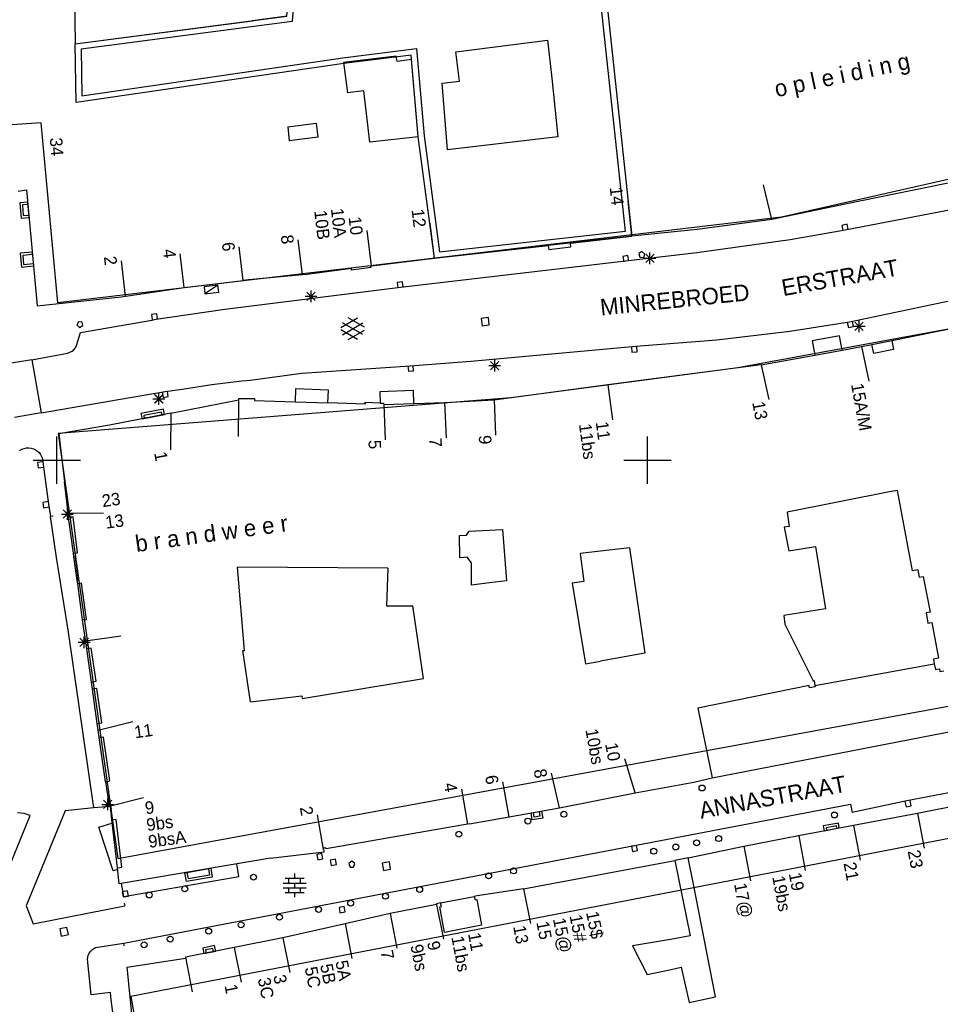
# Model space of a CAD drawing. Header units: millimetres. Extents: x 135944 to 142000, y 454200 to 456692.
# Tile 34 of 153: x 136697 to 136775, y 456004 to 456087. Entities that reach past the tile are written whole.
import ezdxf
from ezdxf.enums import TextEntityAlignment as Align

# ---------------------------------------------------------------- set-up
doc = ezdxf.new("R2010")
doc.units = ezdxf.units.MM
for name, color, linetype in [('TotaalGBKN2013_Bistad', 251, 'Continuous'), ('TotaalGBKN2013X$0$Contouren', 251, 'Continuous'), ('TotaalGBKN2013X$0$Xref', 251, 'Continuous')]:
    doc.layers.add(name, color=color, linetype=linetype)
doc.layers.add('TotaalGBKN2013X$0$PSVPORTS', color=251, linetype='Continuous', plot=False)
doc.styles.add('TotaalGBKN2013X$0$GBKN binnenstad 2009$0$Standard', font='txt')

# ---------------------------------------------------------------- blocks, each defined once
blk = doc.blocks.new('TotaalGBKN2013X$0$GBKN binnenstad 2009')
at = {"layer": 'TotaalGBKN2013_Bistad'}
for p, q in [((136701315.5, 456100000), (136701553, 456085247)), ((136719464, 456087596), (136716560, 456087215)), ((136719464, 456087596), (136716560, 456087215)), ((136701553, 456085247), (136716560, 456087215)), ((136701553, 456085247), (136716560, 456087215)), ((136733783, 456084588), (136741542, 456085566)), ((136741542, 456085566), (136741895, 456082345)), ((136728717, 456084200), (136724279, 456083665)), ((136728797, 456083768), (136728717, 456084200)), ((136734073, 456082105), (136733783, 456084588)), ((136724279, 456083665), (136724609, 456081104)), ((136730013, 456083922), (136728797, 456083768)), ((136730596, 456077391), (136730013, 456083922)), ((136732618, 456081935), (136734073, 456082105)), ((136733059, 456076282), (136732618, 456081935)), ((136741895, 456082345), (136742402, 456077371)), ((136725983, 456081270), (136724609, 456081104)), ((136726507, 456076918), (136725983, 456081270)), ((136719559, 456078241), (136721940, 456078542)), ((136721940, 456078542), (136722105, 456077354)), ((136719559, 456078241), (136719680, 456077046)), ((136722105, 456077354), (136719680, 456077046)), ((136730596, 456077391), (136726507, 456076918)), ((136742402, 456077371), (136733059, 456076282)), ((136760509, 456070398), (136759799, 456073313)), ((136777813, 456073957), (136766715, 456071689)), ((136696739, 456072794), (136697447, 456072883)), ((136697447, 456072883), (136698356, 456063072)), ((136697561, 456071662), (136697096, 456071624)), ((136697096, 456071624), (136697171, 456070718)), ((136748676, 456068968), (136748353, 456071951)), ((136766715, 456071689), (136760509, 456070398)), ((136697171, 456070718), (136697636, 456070756)), ((136775960, 456071265), (136766727, 456069484)), ((136731953, 456067109), (136731597, 456070088)), ((136760509, 456070398), (136754185, 456069542)), ((136766874, 456069977), (136766434, 456069880)), ((136766970, 456069537), (136766874, 456069977)), ((136726621, 456066468), (136726265, 456069447)), ((136754185, 456069542), (136748676, 456068968)), ((136766727, 456069484), (136762051, 456068668)), ((136766434, 456069880), (136766531, 456069441)), ((136720789, 456065686), (136720433, 456068665)), ((136743472, 456068390), (136748676, 456068968)), ((136743505, 456068066), (136743472, 456068390)), ((136762051, 456068668), (136754164, 456067561)), ((136697960, 456067423), (136697126, 456067346)), ((136710793, 456064641), (136710455, 456067471)), ((136715784, 456065223), (136715444, 456068068)), ((136754164, 456067561), (136729093, 456064635)), ((136731940, 456067104), (136741586, 456068179)), ((136741586, 456068179), (136741644, 456067832)), ((136741644, 456067832), (136743505, 456068066)), ((136749518, 456067665), (136749258, 456067496)), ((136749258, 456067496), (136749339, 456067198)), ((136749778, 456067455), (136749518, 456067665)), ((136749674, 456067181), (136749778, 456067455)), ((136749837, 456066748), (136750545, 456067456)), ((136750545, 456066748), (136749837, 456067456)), ((136750191, 456066602), (136750191, 456067602)), ((136697126, 456067346), (136697197, 456066581)), ((136697197, 456066581), (136698031, 456066658)), ((136705822, 456063895), (136705466, 456066874)), ((136726621, 456066468), (136731940, 456067104)), ((136748338, 456067332), (136747896, 456067251)), ((136747896, 456067251), (136747977, 456066808)), ((136748419, 456066890), (136748338, 456067332)), ((136749339, 456067198), (136749674, 456067181)), ((136749691, 456067102), (136750691, 456067102)), ((136724937, 456066240), (136721185, 456065722)), ((136724952, 456066095), (136724937, 456066240)), ((136726569, 456066314), (136724952, 456066095)), ((136726621, 456066468), (136726549, 456066459)), ((136726549, 456066459), (136726569, 456066314)), ((136710793, 456064641), (136715784, 456065223)), ((136716224, 456065274), (136715784, 456065223)), ((136720789, 456065686), (136716224, 456065274)), ((136721185, 456065722), (136720789, 456065686)), ((136729258, 456065111), (136728811, 456065054)), ((136728811, 456065054), (136728869, 456064607)), ((136729315, 456064665), (136729258, 456065111)), ((136705822, 456063893), (136710793, 456064641)), ((136713640, 456064830), (136712467, 456064696)), ((136712467, 456064696), (136712536, 456064092)), ((136713640, 456064830), (136712536, 456064092)), ((136712536, 456064092), (136713709, 456064226)), ((136713709, 456064226), (136713640, 456064830)), ((136729093, 456064635), (136714230, 456062752)), ((136721167, 456063528), (136721875, 456064236)), ((136721875, 456063528), (136721167, 456064236)), ((136721521, 456063382), (136721521, 456064382)), ((136698356, 456063072), (136705444, 456063836)), ((136705444, 456063836), (136705822, 456063893)), ((136721021, 456063882), (136722021, 456063882)), ((136767093, 456061714), (136775667, 456063522)), ((136714230, 456062752), (136708211, 456061901)), ((136701830, 456061733), (136701694, 456061455)), ((136702161, 456061686), (136701830, 456061733)), ((136702011, 456060821), (136708211, 456061901)), ((136702211, 456061397), (136702161, 456061686)), ((136708467, 456062401), (136708020, 456062344)), ((136708020, 456062344), (136708078, 456061897)), ((136708524, 456061955), (136708467, 456062401)), ((136724036, 456061245), (136725438, 456062054)), ((136724173, 456060632), (136725906, 456061631)), ((136725906, 456060643), (136724174, 456061645)), ((136726036, 456061262), (136724650, 456062063)), ((136736525, 456062076), (136735910, 456061997)), ((136735910, 456061997), (136735989, 456061382)), ((136736604, 456061461), (136736525, 456062076)), ((136762043, 456060917), (136767093, 456061714)), ((136766891, 456061670), (136766987, 456061230)), ((136767427, 456061327), (136767330, 456061766)), ((136767547, 456060988), (136768255, 456061696)), ((136768255, 456060988), (136767547, 456061696)), ((136767901, 456060842), (136767901, 456061842)), ((136701681, 456059721), (136702011, 456060821)), ((136701694, 456061455), (136701916, 456061240)), ((136701916, 456061240), (136702211, 456061397)), ((136725437, 456060222), (136724036, 456061031)), ((136724650, 456060213), (136726036, 456061013)), ((136735989, 456061382), (136736604, 456061461)), ((136755870, 456060202), (136762043, 456060917)), ((136766987, 456061230), (136767427, 456061327)), ((136767401, 456061342), (136768401, 456061342)), ((136770658, 456060136), (136776519, 456061312)), ((136748997, 456059647), (136755870, 456060202)), ((136766231, 456060548), (136763932, 456060116)), ((136763932, 456060116), (136764164, 456058909)), ((136766467, 456059328), (136766231, 456060548)), ((136768978, 456059799), (136770658, 456060136)), ((136770658, 456060136), (136770811, 456059371)), ((136697890, 456058511), (136700901, 456059081)), ((136700901, 456059081), (136701108, 456059143)), ((136701108, 456059143), (136701301, 456059241)), ((136701301, 456059241), (136701430, 456059330)), ((136701430, 456059330), (136701586, 456059506)), ((136701586, 456059506), (136701681, 456059721)), ((136735039, 456058384), (136748997, 456059647)), ((136748636, 456059601), (136748677, 456059153)), ((136748677, 456059153), (136749125, 456059194)), ((136749125, 456059194), (136749084, 456059643)), ((136764164, 456058909), (136766467, 456059328)), ((136766467, 456059328), (136768095, 456059633)), ((136768095, 456059633), (136768978, 456059799)), ((136768097, 456059624), (136768730, 456056692)), ((136769131, 456059034), (136768978, 456059799)), ((136770811, 456059371), (136769131, 456059034)), ((136697890, 456058511), (136695331, 456058071)), ((136697890, 456058511), (136698677, 456054008)), ((136729912, 456058008), (136735039, 456058384)), ((136736707, 456057668), (136737415, 456058376)), ((136737415, 456057668), (136736707, 456058376)), ((136737061, 456057522), (136737061, 456058522)), ((136759619, 456058082), (136764164, 456058909)), ((136720751, 456057370), (136729912, 456058008)), ((136729714, 456057988), (136729755, 456057540)), ((136729755, 456057540), (136730203, 456057581)), ((136730203, 456057581), (136730162, 456058030)), ((136736561, 456058022), (136737561, 456058022)), ((136759619, 456058082), (136749860, 456056820)), ((136759619, 456058082), (136760252, 456055150)), ((136713124, 456056407), (136715660, 456056715)), ((136715660, 456056715), (136716368, 456056787)), ((136716368, 456056787), (136720751, 456057370)), ((136749860, 456056820), (136746630, 456056388)), ((136704411, 456055011), (136709166, 456055830)), ((136708919, 456055771), (136708998, 456055328)), ((136709166, 456055830), (136710599, 456056020)), ((136709441, 456055406), (136709362, 456055850)), ((136710599, 456056020), (136713124, 456056407)), ((136720207, 456056053), (136720175, 456054953)), ((136722991, 456055941), (136720207, 456056053)), ((136722947, 456054860), (136722991, 456055941)), ((136730185, 456055911), (136727336, 456055803)), ((136727336, 456055803), (136727367, 456054847)), ((136730216, 456054800), (136730185, 456055911)), ((136746630, 456056388), (136737204, 456055129)), ((136746629, 456056395), (136747023, 456053421)), ((136698677, 456054008), (136704411, 456055011)), ((136708131, 456055202), (136709131, 456055202)), ((136708141, 456055202), (136709141, 456055202)), ((136708277, 456054848), (136708985, 456055556)), ((136708985, 456054848), (136708277, 456055556)), ((136708287, 456054848), (136708995, 456055556)), ((136708995, 456054848), (136708287, 456055556)), ((136708631, 456054702), (136708631, 456055702)), ((136708641, 456054702), (136708641, 456055702)), ((136708998, 456055328), (136709441, 456055406)), ((136709656, 456053978), (136715416, 456055107)), ((136715372, 456055098), (136715352, 456052010)), ((136715416, 456055107), (136715420, 456055234)), ((136715420, 456055234), (136716727, 456055216)), ((136716727, 456055216), (136716747, 456055067)), ((136716747, 456055067), (136720175, 456054953)), ((136720175, 456054953), (136722947, 456054860)), ((136732810, 456054890), (136737009, 456055118)), ((136737204, 456055129), (136737009, 456055118)), ((136737009, 456055118), (136737140, 456052121)), ((136708870, 456054084), (136707362, 456053790)), ((136708919, 456053829), (136708870, 456054084)), ((136726090, 456054755), (136722947, 456054860)), ((136727367, 456054847), (136726080, 456054895)), ((136726080, 456054895), (136726090, 456054755)), ((136727367, 456054847), (136727664, 456054836)), ((136727664, 456054836), (136727672, 456054718)), ((136727672, 456054718), (136730216, 456054800)), ((136727672, 456054718), (136727803, 456051721)), ((136730216, 456054800), (136732810, 456054890)), ((136732810, 456054890), (136732941, 456051893)), ((136698677, 456054008), (136696411, 456053611)), ((136709656, 456053978), (136704476, 456052963)), ((136707362, 456053790), (136707411, 456053535)), ((136709657, 456053973), (136709637, 456050885)), ((136704476, 456052963), (136700165, 456052231)), ((136700000, 456050000), (136700000, 456052000)), ((136700165, 456052231), (136700647, 456048183)), ((136750000, 456050000), (136750000, 456052000)), ((136696851, 456050841), (136697037, 456050930)), ((136697037, 456050930), (136697232, 456051000)), ((136697232, 456051000), (136697434, 456051043)), ((136697434, 456051043), (136697641, 456051051)), ((136697641, 456051051), (136697839, 456051027)), ((136697839, 456051027), (136698032, 456050974)), ((136698032, 456050974), (136698214, 456050892)), ((136698214, 456050892), (136698381, 456050781)), ((136698381, 456050781), (136698518, 456050648)), ((136698000, 456050000), (136700000, 456050000)), ((136698518, 456050648), (136698625, 456050489)), ((136698625, 456050489), (136698801, 456050151)), ((136698801, 456050151), (136698851, 456049641)), ((136700000, 456050000), (136702000, 456050000)), ((136700000, 456048000), (136700000, 456050000)), ((136748000, 456050000), (136750000, 456050000)), ((136750000, 456050000), (136752000, 456050000)), ((136750000, 456048000), (136750000, 456050000)), ((136698829, 456049861), (136698382, 456049810)), ((136698382, 456049810), (136698434, 456049363)), ((136698434, 456049363), (136698881, 456049414)), ((136698851, 456049641), (136699301, 456046271)), ((136700960, 456045552), (136700647, 456048183)), ((136771145, 456047453), (136770614, 456047347)), ((136772424, 456040653), (136771145, 456047453)), ((136770614, 456047347), (136761803, 456045593)), ((136699272, 456046496), (136698827, 456046432)), ((136698827, 456046432), (136698891, 456045987)), ((136698891, 456045987), (136699336, 456046051)), ((136699301, 456046271), (136699461, 456045231)), ((136700546, 456045096), (136701254, 456045804)), ((136701254, 456045096), (136700546, 456045804)), ((136700900, 456044950), (136700900, 456045950)), ((136699708, 456045269), (136699461, 456045231)), ((136699991, 456041761), (136699461, 456045231)), ((136700400, 456045450), (136701400, 456045450)), ((136700955, 456045552), (136703955, 456045531)), ((136701007, 456045161), (136700960, 456045552)), ((136701396, 456045198), (136701007, 456045161)), ((136701410, 456042134), (136701007, 456045161)), ((136701754, 456042159), (136701396, 456045198)), ((136761803, 456045593), (136761990, 456044407)), ((136734896, 456044006), (136737715, 456044136)), ((136737715, 456044136), (136738069, 456039790)), ((136761990, 456044407), (136761555, 456044338)), ((136761555, 456044338), (136761938, 456042340)), ((136734085, 456043636), (136734675, 456043672)), ((136734117, 456041736), (136734085, 456043636)), ((136734675, 456043672), (136734896, 456044006)), ((136748480, 456042574), (136744280, 456042118)), ((136748480, 456042574), (136749759, 456033660)), ((136761938, 456042340), (136764219, 456042700)), ((136764219, 456042700), (136765052, 456037425)), ((136700989, 456035437), (136699991, 456041761)), ((136701410, 456042134), (136701754, 456042159)), ((136701454, 456041813), (136701410, 456042134)), ((136701584, 456041811), (136701454, 456041813)), ((136701728, 456039840), (136701454, 456041813)), ((136701843, 456039874), (136701584, 456041811)), ((136734739, 456041784), (136734117, 456041736)), ((136735086, 456041313), (136734739, 456041784)), ((136744280, 456042118), (136744602, 456039741)), ((136715894, 456033909), (136715282, 456040946)), ((136728031, 456040856), (136715282, 456040946)), ((136728031, 456040856), (136727907, 456037672)), ((136735093, 456039432), (136735086, 456041313)), ((136772867, 456040737), (136772424, 456040653)), ((136772867, 456040737), (136772987, 456040099)), ((136772987, 456040099), (136773331, 456040164)), ((136773331, 456040164), (136773899, 456037137)), ((136701728, 456039840), (136701843, 456039874)), ((136701771, 456039529), (136701728, 456039840)), ((136702082, 456039595), (136701771, 456039529)), ((136702192, 456036497), (136701771, 456039529)), ((136702512, 456036530), (136702082, 456039595)), ((136736634, 456039617), (136735093, 456039432)), ((136738069, 456039790), (136736634, 456039617)), ((136744602, 456039741), (136743619, 456039598)), ((136743619, 456039598), (136744733, 456032757)), ((136727907, 456037672), (136728871, 456037688)), ((136728871, 456037688), (136730128, 456037682)), ((136731034, 456031536), (136730128, 456037682)), ((136765052, 456037425), (136761515, 456036866)), ((136761515, 456036866), (136761613, 456036121)), ((136773899, 456037137), (136773559, 456037073)), ((136773559, 456037073), (136773721, 456036209)), ((136702192, 456036497), (136702512, 456036530)), ((136702534, 456034036), (136702192, 456036497)), ((136761613, 456036121), (136764007, 456031337)), ((136773721, 456036209), (136774062, 456036273)), ((136774062, 456036273), (136774630, 456033246)), ((136703146, 456020561), (136700989, 456035437)), ((136701966, 456034236), (136702674, 456034944)), ((136702674, 456034236), (136701966, 456034944)), ((136702320, 456034090), (136702320, 456035090)), ((136702438, 456034721), (136705409, 456035133)), ((136701820, 456034590), (136702820, 456034590)), ((136702917, 456034084), (136702534, 456034036)), ((136703347, 456031312), (136702917, 456034084)), ((136702935, 456031216), (136702534, 456034036)), ((136715749, 456033904), (136715894, 456033909)), ((136716388, 456029544), (136715749, 456033904)), ((136749759, 456033660), (136746000, 456032985)), ((136774630, 456033246), (136774187, 456033163)), ((136744733, 456032757), (136746000, 456032985)), ((136764156, 456030927), (136774261, 456032771)), ((136774187, 456033163), (136774261, 456032771)), ((136774261, 456032771), (136774353, 456032279)), ((136774353, 456032279), (136774688, 456032342)), ((136774688, 456032342), (136774732, 456032107)), ((136774732, 456032107), (136775077, 456032172)), ((136702935, 456031216), (136703347, 456031312)), ((136703021, 456030614), (136702935, 456031216)), ((136720760, 456029825), (136731034, 456031536)), ((136763669, 456030939), (136754262, 456029021)), ((136763703, 456030731), (136763669, 456030939)), ((136764176, 456030808), (136763703, 456030731)), ((136764007, 456031337), (136764087, 456031350)), ((136764087, 456031350), (136764156, 456030927)), ((136764156, 456030927), (136764176, 456030808)), ((136703392, 456030673), (136703021, 456030614)), ((136703432, 456027718), (136703021, 456030614)), ((136703802, 456027772), (136703392, 456030673)), ((136716388, 456029544), (136720729, 456030061)), ((136720729, 456030061), (136720760, 456029825)), ((136754262, 456029021), (136755452, 456023105)), ((136703432, 456027718), (136703802, 456027772)), ((136703512, 456027156), (136703432, 456027718)), ((136703518, 456027157), (136706432, 456027872)), ((136703599, 456026542), (136703512, 456027156)), ((136755452, 456023105), (136776093, 456027109)), ((136703947, 456026567), (136703599, 456026542)), ((136704135, 456022773), (136703599, 456026542)), ((136704492, 456022848), (136703947, 456026567)), ((136748941, 456021855), (136748082, 456024730)), ((136742533, 456020583), (136741854, 456023506)), ((136782793, 456023242), (136771935, 456021164)), ((136704135, 456022773), (136704492, 456022848)), ((136704135, 456022773), (136704426, 456020727)), ((136738280, 456019824), (136737742, 456022786)), ((136748941, 456021855), (136753909, 456022761)), ((136753909, 456022761), (136755452, 456023105)), ((136734789, 456019201), (136734271, 456022155)), ((136742533, 456020583), (136748941, 456021855)), ((136703820, 456020870), (136704820, 456020870)), ((136703966, 456020516), (136704674, 456021224)), ((136704674, 456020516), (136703966, 456021224)), ((136704320, 456020370), (136704320, 456021370)), ((136704426, 456020727), (136707340, 456021442)), ((136704426, 456020727), (136704536, 456020745)), ((136704542, 456020700), (136704536, 456020745)), ((136705671, 456009131), (136767173, 456020887)), ((136767173, 456020887), (136767312, 456020170)), ((136771935, 456021164), (136767312, 456020170)), ((136771779, 456021108), (136771868, 456020666)), ((136771868, 456020666), (136772309, 456020755)), ((136772309, 456020755), (136772220, 456021197)), ((136772844, 456020121), (136777871, 456021132)), ((136694380, 456011690), (136697760, 456019930)), ((136697240, 456020090), (136696680, 456020140)), ((136697760, 456019930), (136697240, 456020090)), ((136700720, 456020320), (136697400, 456012270)), ((136703146, 456020561), (136700720, 456020320)), ((136704542, 456020700), (136703146, 456020561)), ((136704670, 456019556), (136704542, 456020700)), ((136722575, 456017035), (136722059, 456019990)), ((136738280, 456019824), (136742533, 456020583)), ((136740401, 456019784), (136740333, 456020189)), ((136740823, 456020272), (136740891, 456019867)), ((136767416, 456019099), (136772844, 456020121)), ((136772844, 456020121), (136773405, 456017174)), ((136703570, 456018930), (136704670, 456019280)), ((136705036, 456019589), (136704670, 456019556)), ((136705127, 456015494), (136704670, 456019556)), ((136705510, 456015552), (136705036, 456019589)), ((136734939, 456019227), (136722794, 456017110)), ((136734939, 456019227), (136738280, 456019824)), ((136740891, 456019867), (136740401, 456019784)), ((136762781, 456018227), (136767416, 456019099)), ((136767417, 456019092), (136767978, 456016145)), ((136704760, 456015240), (136703570, 456018930)), ((136765986, 456019054), (136765100, 456018888)), ((136765100, 456018888), (136765140, 456018667)), ((136766026, 456018833), (136765986, 456019054)), ((136758151, 456017330), (136762781, 456018227)), ((136762784, 456018211), (136763345, 456015264)), ((136718077, 456016318), (136722640, 456016849)), ((136722439, 456016695), (136721997, 456016611)), ((136721997, 456016611), (136722081, 456016169)), ((136722523, 456016253), (136722439, 456016695)), ((136722589, 456017180), (136722778, 456017206)), ((136722640, 456016849), (136722589, 456017180)), ((136722794, 456017110), (136722778, 456017206)), ((136749072, 456017396), (136748630, 456017316)), ((136748630, 456017316), (136748710, 456016874)), ((136748710, 456016874), (136749152, 456016954)), ((136749152, 456016954), (136749072, 456017396)), ((136753429, 456016344), (136758151, 456017330)), ((136758151, 456017330), (136758712, 456014383)), ((136718077, 456016318), (136705280, 456014132)), ((136715422, 456014749), (136715236, 456015833)), ((136722081, 456016169), (136722523, 456016253)), ((136723585, 456016216), (136723143, 456016132)), ((136723143, 456016132), (136723227, 456015690)), ((136723227, 456015690), (136723669, 456015774)), ((136723669, 456015774), (136723585, 456016216)), ((136724968, 456016049), (136724718, 456015867)), ((136724718, 456015867), (136724822, 456015549)), ((136725218, 456015867), (136724968, 456016049)), ((136725115, 456015549), (136725218, 456015867)), ((136728148, 456015999), (136727537, 456015894)), ((136727537, 456015894), (136727642, 456015283)), ((136728253, 456015388), (136728148, 456015999)), ((136739505, 456013720), (136752298, 456016124)), ((136753429, 456016344), (136752298, 456016124)), ((136752298, 456016124), (136753591, 456009752)), ((136753879, 456014104), (136753429, 456016344)), ((136705100, 456015320), (136704760, 456015240)), ((136705127, 456015494), (136705510, 456015552)), ((136705280, 456014132), (136705127, 456015494)), ((136711137, 456014559), (136711041, 456015116)), ((136712838, 456015424), (136712934, 456014867)), ((136720137, 456014608), (136720137, 456015008)), ((136724822, 456015549), (136725115, 456015549)), ((136727642, 456015283), (136728253, 456015388)), ((136705664, 456013082), (136705478, 456014166)), ((136705664, 456013082), (136715422, 456014749)), ((136712934, 456014867), (136711137, 456014559)), ((136719157, 456014208), (136721117, 456014208)), ((136719337, 456014608), (136720937, 456014608)), ((136719637, 456014208), (136719637, 456014608)), ((136720137, 456013808), (136720137, 456014208)), ((136720637, 456014208), (136720637, 456014608)), ((136755750, 456004566), (136753879, 456014104)), ((136705982, 456013549), (136705539, 456013470)), ((136705539, 456013470), (136705618, 456013027)), ((136706061, 456013106), (136705982, 456013549)), ((136719157, 456013808), (136721117, 456013808)), ((136719337, 456013408), (136720937, 456013408)), ((136719637, 456013408), (136719637, 456013808)), ((136720137, 456013008), (136720137, 456013408)), ((136720637, 456013408), (136720637, 456013808)), ((136739505, 456013720), (136735590, 456013121)), ((136739505, 456013723), (136740087, 456010780)), ((136705618, 456013027), (136706061, 456013106)), ((136705698, 456012516), (136705750, 456012271)), ((136732144, 456012404), (136728210, 456011633)), ((136732460, 456012523), (136732124, 456012459)), ((136732124, 456012459), (136732144, 456012404)), ((136732144, 456012404), (136732726, 456009461)), ((136732460, 456012523), (136735326, 456013070)), ((136732558, 456012214), (136732460, 456012523)), ((136735590, 456013121), (136735326, 456013070)), ((136735326, 456013070), (136735404, 456012773)), ((136735404, 456012773), (136735549, 456012808)), ((136735549, 456012808), (136735939, 456010641)), ((136697400, 456012270), (136698010, 456010760)), ((136698010, 456010760), (136705750, 456012270)), ((136724327, 456012222), (136723885, 456012138)), ((136723885, 456012138), (136723969, 456011696)), ((136723969, 456011696), (136724411, 456011780)), ((136724411, 456011780), (136724327, 456012222)), ((136728210, 456011633), (136724398, 456010767)), ((136728210, 456011633), (136728792, 456008690)), ((136732408, 456012199), (136732558, 456012214)), ((136732803, 456010017), (136732408, 456012199)), ((136724398, 456010767), (136719134, 456009571)), ((136724397, 456010772), (136724979, 456007829)), ((136700862, 456010451), (136700254, 456010331)), ((136700254, 456010331), (136700374, 456009723)), ((136700982, 456009843), (136700862, 456010451)), ((136735939, 456010641), (136732803, 456010017)), ((136700374, 456009723), (136700982, 456009843)), ((136703265, 456008746), (136705671, 456009131)), ((136705718, 456008886), (136705671, 456009131)), ((136719134, 456009571), (136715010, 456008749)), ((136719135, 456009565), (136719717, 456006622)), ((136751927, 456009433), (136748714, 456008883)), ((136753591, 456009752), (136751927, 456009433)), ((136702666, 456008062), (136702749, 456008262)), ((136702749, 456008262), (136702873, 456008450)), ((136702873, 456008450), (136703048, 456008613)), ((136703048, 456008613), (136703265, 456008746)), ((136715010, 456008749), (136710885, 456007933)), ((136713201, 456008672), (136712590, 456008551)), ((136712590, 456008551), (136712643, 456008281)), ((136713254, 456008402), (136713201, 456008672)), ((136715010, 456008749), (136715592, 456005806)), ((136748714, 456008883), (136749975, 456006468)), ((136702611, 456007751), (136702666, 456008062)), ((136702921, 456004751), (136702611, 456007751)), ((136705968, 456007099), (136710904, 456007841)), ((136710885, 456007933), (136710904, 456007841)), ((136710885, 456007933), (136711467, 456004990)), ((136706644, 456000130), (136705968, 456007099)), ((136749975, 456006468), (136751986, 456006895)), ((136751986, 456006895), (136752830, 456007091)), ((136752830, 456007091), (136753507, 456004086)), ((136704541, 456004931), (136702921, 456004751)), ((136704613, 456004326), (136704541, 456004931)), ((136704822, 456002628), (136704613, 456004326)), ((136753507, 456004086), (136755750, 456004566))]:
    blk.add_line(p, q, dxfattribs=at)
for centre in [(136754607, 456022253), (136742917, 456020032), (136765812, 456019966), (136739871, 456019453), (136734026, 456018343), (136752382, 456017261), (136754149, 456017607), (136756014, 456017970), (136750517, 456016899), (136716648, 456014706), (136736547, 456014815), (136738657, 456015232), (136707826, 456013199), (136710832, 456013713), (136727817, 456013088), (136730711, 456013660), (136724874, 456012506), (136722156, 456011968), (136715603, 456010672), (136718841, 456011312), (136712856, 456010128), (136707391, 456008982), (136709601, 456009462)]:
    blk.add_circle(centre, 250, dxfattribs=at)
for points in [[(136697652, 456070556), (136697543, 456071860), (136696878, 456071804), (136696988, 456070500)], [(136698049, 456066458), (136697940, 456067621), (136696906, 456067524), (136697015, 456066361)], [(136707214, 456053496), (136709114, 456053866), (136709026, 456054317), (136707126, 456053946)], [(136740135, 456020155), (136741019, 456020304), (136741121, 456019701), (136740237, 456019551)], [(136764943, 456018630), (136766222, 456018869), (136766144, 456019286), (136764865, 456019047)], [(136710843, 456015082), (136713034, 456015457), (136713163, 456014702), (136710972, 456014328)], [(136712446, 456008242), (136713449, 456008440), (136713357, 456008906), (136712354, 456008708)]]:
    blk.add_3dface(points, dxfattribs=at)
at = {"layer": 'TotaalGBKN2013_Bistad', "style": 'TotaalGBKN2013X$0$GBKN binnenstad 2009$0$Standard'}
for s, rotation, p in [('o p l e i d i n g', 12.030919, (136766495.7, 456082466.3)), ('b r a n d w e e r', 7.892872, (136713089.1, 456043841.7))]:
    blk.add_text(s, height=1400, rotation=rotation, dxfattribs=at).set_placement(p, align=Align.MIDDLE)
for s, rotation, p in [('34', 274.091, (136700044.9, 456075759.1)), ('14', 276.1913, (136747484.6, 456071592.5)), ('10B', 276.8327, (136722606.6, 456068687.7)), ('10A', 276.8327, (136724014.7, 456068853.5)), ('12', 276.8327, (136730732.6, 456069720.6)), ('10', 276.8327, (136725402.2, 456069074.8)), ('6', 276.8327, (136714580.2, 456067696.3)), ('8', 276.8327, (136719567.2, 456068310.3)), ('4', 276.8327, (136709588.7, 456067112)), ('2', 276.8327, (136704599.7, 456066514.6)), ('10bs', 280.3126, (136745798.3, 456024269.2)), ('10', 280.3126, (136747200.1, 456024547)), ('6', 280.1335, (136736895, 456022572.9)), ('8', 280.3126, (136741011.3, 456023097.8)), ('4', 279.994, (136733404.7, 456021925.7)), ('2', 279.9468, (136721217.1, 456019926.3))]:
    blk.add_text(s, height=1054, rotation=rotation, dxfattribs=at).set_placement(p, align=Align.MIDDLE_RIGHT)
for s, rotation, p in [('ERSTRAAT', 10.201486, (136761477.3, 456063893.3)), ('MINREBROED', 5.88025, (136746056.9, 456062250.4))]:
    blk.add_text(s, height=1400, rotation=rotation, dxfattribs=at).set_placement(p)
for s, rotation, p in [('15A/M', 280.3696, (136767726.4, 456056518.9)), ('13', 280.7684, (136759366.7, 456054984.5)), ('11bs', 277.5396, (136744711.4, 456053117.1)), ('11', 277.5396, (136746131.4, 456053290.1)), ('5', 272.4881, (136726899.5, 456051727.9)), ('7', 272.4881, (136732037.5, 456051899.9)), ('9', 272.4881, (136736237.5, 456052127.9)), ('1', 280.6351, (136708750.9, 456050722.3)), ('23', 7.8155, (136703817.3, 456046550.1)), ('13', 7.814, (136704113.4, 456044725.1)), ('11', 7.814, (136706556.4, 456026979.1)), ('9', 7.814, (136707465.4, 456020549.1)), ('9bs', 7.814, (136707588.4, 456019123.1)), ('9bsA', 7.814, (136707749.4, 456017703.1)), ('23', 280.7684, (136772518.7, 456017008.5)), ('21', 280.7684, (136767092.7, 456015978.5)), ('19', 280.7684, (136762458.7, 456015099.5)), ('17@', 280.7684, (136757825.7, 456014217.5)), ('19bs', 280.7684, (136761054.7, 456014830.5)), ('15$', 281.181, (136745305, 456011815.2)), ('15', 281.181, (136741095, 456010981.2)), ('15@', 281.181, (136742499, 456011261.2)), ('15#', 281.181, (136743902, 456011537.2)), ('11', 280.4685, (136735315.2, 456010012.8)), ('13', 280.4685, (136739140.2, 456010615.8)), ('9', 281.181, (136731842, 456009289.2)), ('11bs', 280.4685, (136733908.2, 456009725.8)), ('7', 281.181, (136727908, 456008517.2)), ('9bs', 281.181, (136730440, 456009012.2)), ('5A', 281.181, (136724094, 456007658.2)), ('5C', 281.181, (136721498, 456007118.2)), ('5B', 281.181, (136722797, 456007364.2)), ('3C', 281.181, (136717529, 456006205.2)), ('3', 281.181, (136718833, 456006449.2)), ('1', 281.181, (136714708, 456005634.2))]:
    blk.add_text(s, height=1054, rotation=rotation, dxfattribs=at).set_placement(p, align=Align.MIDDLE_LEFT)
blk.add_text('ANNASTRAAT', height=1400, rotation=10.564281, dxfattribs=at).set_placement((136760702.2, 456020800.1), align=Align.CENTER)

msp = doc.modelspace()

# ---------------------------------------------------------------- linework, layer by layer
at = {"layer": 'TotaalGBKN2013X$0$Contouren'}
for p, q in [((136808.948, 456081.354), (136761.344, 456070.572)), ((136698.672, 456078.577), (136688.779, 456077.868)), ((136700.101, 456063.319), (136698.672, 456078.577)), ((136761.344, 456070.572), (136700.101, 456063.319)), ((136776.961, 456061.393), (136757.624, 456057.823)), ((136757.624, 456057.823), (136738.413, 456055.291)), ((136738.413, 456055.291), (136700.119, 456052.26)), ((136700.119, 456052.26), (136705.16, 456016.297)), ((136705.16, 456016.297), (136826.819, 456038.588)), ((136829.267, 456028.358), (136706.279, 456004.612)), ((136706.279, 456004.612), (136711.25, 455975.395))]:
    msp.add_line(p, q, dxfattribs=at)
at = {"layer": 'TotaalGBKN2013X$0$PSVPORTS'}
for points in [[(136723.2, 456135.97), (136729.538, 456147.326), (136739.698, 456144.623), (136739.816, 456144.721), (136740.29, 456143.97), (136740.13, 456143.84), (136739.802, 456142.557), (136736.809, 456130.842), (136736.519, 456130.713), (136735.696, 456120.933), (136733.155, 456090.711), (136745.143, 456092.133), (136746.17, 456092.21), (136748.676, 456068.968), (136731.97, 456067.11), (136730.596, 456077.391), (136729.98, 456084.3), (136724.289, 456083.591), (136701.633, 456080.278), (136701.553, 456085.247), (136719.464, 456087.596), (136722.181, 456121.53)], [(136730.432, 456084.86), (136731.092, 456077.457), (136732.401, 456067.661), (136748.125, 456069.41), (136745.727, 456091.656), (136732.606, 456090.144), (136735.198, 456120.975), (136736.046, 456131.05), (136736.385, 456131.2), (136739.318, 456142.681), (136739.662, 456144.028), (136739.596, 456144.133), (136729.785, 456146.743), (136723.691, 456135.824), (136722.68, 456121.495), (136719.93, 456087.153), (136702.06, 456084.809), (136702.124, 456080.855), (136724.216, 456084.085)]]:
    msp.add_lwpolyline(points, close=True, dxfattribs=at)

# ---------------------------------------------------------------- block references
at = {"layer": 'TotaalGBKN2013X$0$Xref', "xscale": 0.0009999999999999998, "yscale": 0.0009999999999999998, "zscale": 0.0009999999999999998}
msp.add_blockref('TotaalGBKN2013X$0$GBKN binnenstad 2009', (0, 0), dxfattribs=at)

doc.saveas('drawing.dxf')
